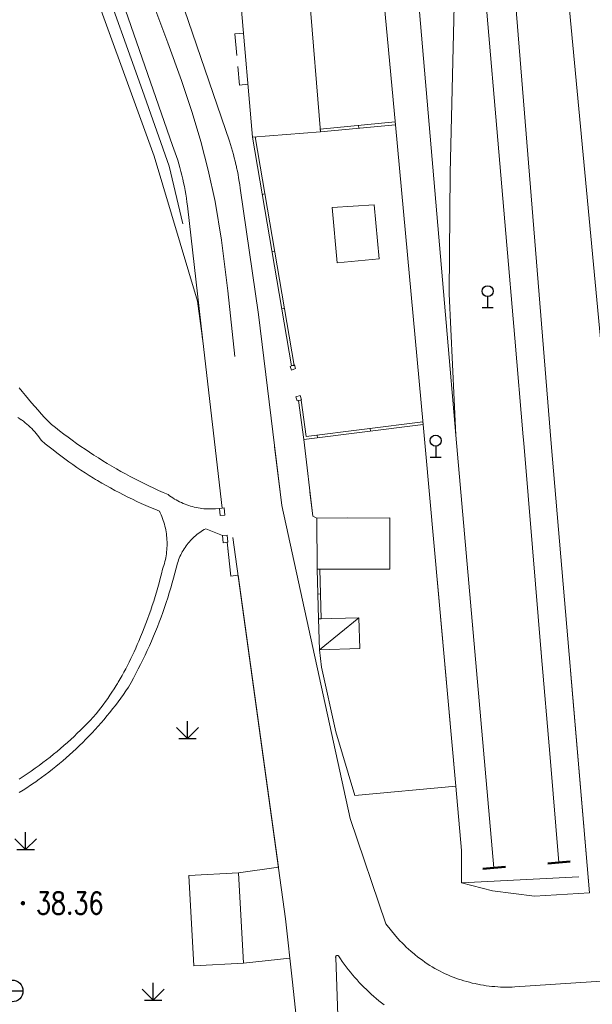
# Model space of a CAD drawing. Extents: x 39508475 to 39522402, y 3783947 to 3795549.
# Tile 205 of 256: x 39518641 to 39518694, y 3790577 to 3790668. Entities that reach past the tile are written whole.
import ezdxf
from ezdxf.enums import TextEntityAlignment as Align

# ---------------------------------------------------------------- set-up
doc = ezdxf.new("R2010")
doc.units = 0
for name, pattern in [('X0', [4, 3, -1]), ('X5', [3, 2, -1]), ('X6', [2, 1, -1])]:
    doc.linetypes.add(name, pattern=pattern)
doc.layers.get('0').update_dxf_attribs({"linetype": 'CONTINUOUS'})
for name, color, linetype in [('DLDW', 14, 'CONTINUOUS'), ('DLSS', 4, 'CONTINUOUS'), ('DMTZ', 3, 'CONTINUOUS'), ('GCD', 1, 'CONTINUOUS'), ('JCDL_DMX_F', 30, 'CONTINUOUS'), ('JCDL_JMDM_F', 231, 'CONTINUOUS'), ('JCDL_JMDX_F', 231, 'CONTINUOUS'), ('JCDL_JTD_F', 100, 'CONTINUOUS'), ('JCDL_JTX_F', 100, 'CONTINUOUS'), ('JCDL_ZBM', 3, 'CONTINUOUS'), ('JMD', 6, 'CONTINUOUS'), ('ZBTZ', 3, 'CONTINUOUS')]:
    doc.layers.add(name, color=color, linetype=linetype)
for name, color, linetype, lineweight in [('JCDL_JMDX', 1, 'CONTINUOUS', 0), ('JCDL_ZBX', 3, 'CONTINUOUS', 0), ('JCDL_ZBX_F', 7, 'CONTINUOUS', 0)]:
    doc.layers.add(name, color=color, linetype=linetype, lineweight=lineweight)
doc.styles.add('HZ', font='rs', dxfattribs={"width": 0.8, "bigfont": 'hztxt'})
doc.linetypes.add('X19', pattern='A,4.5,[145,symbolx.shx,S=1,R=0,X=0,Y=1],4.5,-0.5,[146,symbolx.shx,S=1,R=0,X=0,Y=0],-0.5', length=10)
doc.linetypes.add('X21', pattern='A,8,-0.5,[147,symbolx.shx,S=1,R=0,X=0,Y=0],-1.5', length=10)
doc.linetypes.add('X33', pattern='A,2,[150,symbolx.shx,S=1,R=0,X=0,Y=1],1e-11', length=2)
doc.linetypes.add('X35', pattern='A,2,[150,AAA.SHX,S=1,R=0,X=0,Y=1],2,[177,AAA.SHX,S=1,R=0,X=0,Y=0.8],1e-09', length=4)
doc.linetypes.add('X4', pattern='A,0,-1e-09,[149,symbolx.shx,S=0.15,R=0,X=0,Y=0],-1.6', length=1.6)
doc.linetypes.add('X49', pattern='A,0,[5,symbolt.shx,S=1,R=0,X=0,Y=0],-10', length=10)

# ---------------------------------------------------------------- blocks, each defined once
blk = doc.blocks.new('4242000')
at = {"color": 0, "linetype": 'Continuous'}
for p, q in [((0, 1), (0, 0)), ((-0.5, 0), (0.5, 0))]:
    blk.add_line(p, q, dxfattribs=at)
blk.add_circle((0, 1.5), 0.5, dxfattribs=at)
blk = doc.blocks.new('5321000')
at = {"color": 0}
blk.add_line((-1, 0), (1, 0), dxfattribs=at)
blk.add_circle((0, 0), 1, dxfattribs=at)
blk = doc.blocks.new('gc124')
for p, q in [((-1, 1), (0, 0)), ((0, 0), (0, 1.6)), ((0, 0), (1, 1)), ((-0.8, 0), (0.8, 0))]:
    blk.add_line(p, q)
blk = doc.blocks.new('gc200')
at = {"const_width": 0.2}
blk.add_lwpolyline([(-0.1, 0, 1), (0.1, 0, 1)], format="xyb", close=True, dxfattribs=at)

msp = doc.modelspace()

# ---------------------------------------------------------------- linework, layer by layer
at = {"layer": 'DLSS', "linetype": 'Continuous', "lineweight": 20}
for points in [[(39518634.277, 3790695.559), (39518637.24199, 3790694.84601), (39518641.821, 3790688.14701), (39518649.064, 3790673.65499), (39518655.15599, 3790656.14099), (39518655.27862, 3790655.80516), (39518655.39591, 3790655.46743), (39518655.50823, 3790655.12801), (39518655.61557, 3790654.78698), (39518655.7179, 3790654.44441), (39518655.81519, 3790654.10039), (39518655.90744, 3790653.75497), (39518655.99461, 3790653.40824), (39518656.0767, 3790653.06027), (39518656.082, 3790653.035), (39518656.15368, 3790652.71113), (39518656.22553, 3790652.36091), (39518656.29224, 3790652.00966), (39518656.3538, 3790651.65748), (39518656.41019, 3790651.30444), (39518656.46141, 3790650.9506), (39518656.507, 3790650.596), (39518657.91501, 3790638.247)], [(39518654.33899, 3790674.125), (39518660.346, 3790656.521), (39518660.44492, 3790656.2213), (39518660.53931, 3790655.92015), (39518660.62951, 3790655.61771), (39518660.71549, 3790655.31404), (39518660.79725, 3790655.00921), (39518660.87476, 3790654.70327), (39518660.948, 3790654.39628), (39518660.989, 3790654.21399), (39518661.01698, 3790654.08831), (39518661.08166, 3790653.77941), (39518661.14205, 3790653.46963), (39518661.19812, 3790653.15905), (39518661.24987, 3790652.84772), (39518661.29729, 3790652.53569), (39518661.34, 3790652.22299), (39518663.011, 3790640.65901), (39518665.147, 3790623.165)], [(39518657.87098, 3790638.63312), (39518657.91501, 3790638.247)], [(39518664.48988, 3790628.54693), (39518665.147, 3790623.165)]]:
    msp.add_lwpolyline(points, dxfattribs=at)
at = {"layer": 'DLSS', "linetype": 'Continuous', "lineweight": 0}
for points in [[(39518660.83793, 3790636.81225), (39518660.20112, 3790642.82488), (39518659.61733, 3790647.4477), (39518659.03634, 3790650.99878), (39518658.40777, 3790653.86606), (39518657.72341, 3790656.49494), (39518656.93288, 3790659.15064), (39518655.95359, 3790662.08355), (39518654.71527, 3790665.52601), (39518653.4396, 3790668.95967), (39518652.32004, 3790671.85951), (39518651.26476, 3790674.45278), (39518650.17772, 3790676.98672), (39518649.12547, 3790679.36698), (39518648.20083, 3790681.38308), (39518647.32786, 3790683.1936), (39518646.42722, 3790684.9705), (39518645.49646, 3790686.73223), (39518644.51034, 3790688.48577), (39518643.37218, 3790690.39435), (39518641.99517, 3790692.61106), (39518640.49628, 3790694.93427)], [(39518684.5659, 3790589.95172), (39518681.09241, 3790629.60481), (39518675.60684, 3790693.67124)], [(39518681.09241, 3790629.60481), (39518680.48135, 3790642.55085), (39518680.57612, 3790653.62435), (39518681.24816, 3790681.72038), (39518681.28, 3790682.71938), (39518681.30658, 3790683.71853), (39518681.3283, 3790684.7178), (39518681.34516, 3790685.71716), (39518681.35717, 3790686.71659), (39518681.36432, 3790687.71607), (39518681.36594, 3790688.42242)], [(39518682.25056, 3790687.61618), (39518682.3496, 3790686.48575), (39518683.18614, 3790676.88414), (39518684.01804, 3790667.28212), (39518684.84531, 3790657.6797), (39518685.66793, 3790648.07689), (39518686.48591, 3790638.47367), (39518687.25092, 3790629.43774), (39518687.29926, 3790628.87007), (39518688.10796, 3790619.26607), (39518688.91202, 3790609.66168), (39518689.71144, 3790600.05691), (39518690.50584, 3790590.45171)], [(39518707.38437, 3790500), (39518707.04922, 3790503.54207), (39518706.66032, 3790507.68961), (39518706.24399, 3790512.16489), (39518705.84265, 3790516.48704), (39518705.51004, 3790520.05949), (39518705.2207, 3790523.15464), (39518704.94636, 3790526.07601), (39518704.69645, 3790528.73197), (39518704.4988, 3790530.83036), (39518704.33923, 3790532.52157), (39518704.20108, 3790533.98255), (39518704.06128, 3790535.46035), (39518703.8955, 3790537.21477), (39518703.68612, 3790539.43244), (39518703.41836, 3790542.26981), (39518703.02304, 3790546.4594), (39518702.33459, 3790553.75551), (39518701.26465, 3790565.09473), (39518699.74969, 3790581.15012), (39518695.50556, 3790626.1292), (39518691.26091, 3790671.18035), (39518690.74737, 3790676.63093), (39518690.41736, 3790680.173)], [(39518684.5659, 3790589.95172), (39518682.43334, 3790614.29677)], [(39518688.89442, 3790609.87193), (39518688.91202, 3790609.66168), (39518689.71144, 3790600.05691), (39518690.50584, 3790590.45171)]]:
    msp.add_lwpolyline(points, dxfattribs=at)
at = {"layer": 'DLSS', "linetype": 'X6', "lineweight": 0}
for points in [[(39518641.10735, 3790633.93291), (39518641.38427, 3790633.5835), (39518641.6651, 3790633.23723), (39518641.94978, 3790632.89413), (39518642.2383, 3790632.55424), (39518642.5306, 3790632.21761), (39518642.82666, 3790631.88426), (39518643.12644, 3790631.55425), (39518643.42989, 3790631.22765), (39518643.73699, 3790630.90445), (39518644.048, 3790630.585), (39518644.42446, 3790630.28518), (39518644.80426, 3790629.98959), (39518645.18711, 3790629.69798), (39518645.57295, 3790629.41033), (39518645.96175, 3790629.1267), (39518646.35347, 3790628.84711), (39518646.74807, 3790628.5716), (39518647.14549, 3790628.30019), (39518647.54572, 3790628.03291), (39518647.9487, 3790627.7698), (39518648.35438, 3790627.51087), (39518648.76271, 3790627.25617), (39518649.17366, 3790627.00571), (39518649.5872, 3790626.75952), (39518650.00325, 3790626.51763), (39518650.42179, 3790626.28006), (39518650.84277, 3790626.04684), (39518651.26615, 3790625.81801), (39518651.69188, 3790625.59356), (39518652.11991, 3790625.37354), (39518652.5502, 3790625.15798), (39518652.98268, 3790624.94687), (39518653.41733, 3790624.74026), (39518653.85412, 3790624.53817), (39518654.29296, 3790624.34061), (39518654.734, 3790624.148), (39518654.87746, 3790624.0416), (39518655.02405, 3790623.93953), (39518655.1734, 3790623.84157), (39518655.3254, 3790623.74775), (39518655.47994, 3790623.65818), (39518655.6369, 3790623.57293), (39518655.79615, 3790623.49204), (39518655.95758, 3790623.41558), (39518656.12106, 3790623.34363), (39518656.28647, 3790623.2762), (39518656.45368, 3790623.2134), (39518656.62255, 3790623.15523), (39518656.79298, 3790623.10175), (39518656.96481, 3790623.05301), (39518657.13794, 3790623.00903), (39518657.31222, 3790622.96985), (39518657.48749, 3790622.93552), (39518657.66366, 3790622.90603), (39518657.84057, 3790622.88144), (39518658.01811, 3790622.86174), (39518658.19611, 3790622.84695), (39518658.37446, 3790622.83709), (39518658.55302, 3790622.83218), (39518658.73162, 3790622.8322), (39518658.91019, 3790622.83716), (39518659.08852, 3790622.84704), (39518659.44401, 3790622.882)], [(39518641.10735, 3790633.93291), (39518641.38427, 3790633.5835), (39518641.6651, 3790633.23723), (39518641.94978, 3790632.89413), (39518642.2383, 3790632.55424), (39518642.5306, 3790632.21761), (39518642.82666, 3790631.88426), (39518643.12644, 3790631.55425), (39518643.42989, 3790631.22765), (39518643.73699, 3790630.90445), (39518644.048, 3790630.585), (39518644.42446, 3790630.28518), (39518644.80426, 3790629.98959), (39518645.18711, 3790629.69798), (39518645.57295, 3790629.41033), (39518645.96175, 3790629.1267), (39518646.35347, 3790628.84711), (39518646.74807, 3790628.5716), (39518647.14549, 3790628.30019), (39518647.54572, 3790628.03291), (39518647.9487, 3790627.7698), (39518648.35438, 3790627.51087), (39518648.76271, 3790627.25617), (39518649.17366, 3790627.00571), (39518649.5872, 3790626.75952), (39518650.00325, 3790626.51763), (39518650.42179, 3790626.28006), (39518650.84277, 3790626.04684), (39518651.26615, 3790625.81801), (39518651.69188, 3790625.59356), (39518652.11991, 3790625.37354), (39518652.5502, 3790625.15798), (39518652.98268, 3790624.94687), (39518653.41733, 3790624.74026), (39518653.85412, 3790624.53817), (39518654.29296, 3790624.34061), (39518654.734, 3790624.148), (39518654.87746, 3790624.0416), (39518655.02405, 3790623.93953), (39518655.1734, 3790623.84157), (39518655.3254, 3790623.74775), (39518655.47994, 3790623.65818), (39518655.6369, 3790623.57293), (39518655.79615, 3790623.49204), (39518655.95758, 3790623.41558), (39518656.12106, 3790623.34363), (39518656.28647, 3790623.2762), (39518656.45368, 3790623.2134), (39518656.62255, 3790623.15523), (39518656.79298, 3790623.10175), (39518656.96481, 3790623.05301), (39518657.13794, 3790623.00903), (39518657.31222, 3790622.96985), (39518657.48749, 3790622.93552), (39518657.66366, 3790622.90603), (39518657.84057, 3790622.88144), (39518658.01811, 3790622.86174), (39518658.19611, 3790622.84695), (39518658.37446, 3790622.83709), (39518658.55302, 3790622.83218), (39518658.73162, 3790622.8322), (39518658.91019, 3790622.83716), (39518659.08852, 3790622.84704), (39518659.44401, 3790622.882)], [(39518659.71829, 3790620.40209), (39518658.181, 3790621.01801), (39518658.04093, 3790620.93987), (39518657.90343, 3790620.85726), (39518657.76846, 3790620.7706), (39518657.63613, 3790620.67996), (39518657.50655, 3790620.58543), (39518657.37984, 3790620.48708), (39518657.25611, 3790620.38501), (39518657.13547, 3790620.2793), (39518657.01803, 3790620.17005), (39518656.90389, 3790620.05735), (39518656.79315, 3790619.94131), (39518656.68592, 3790619.82203), (39518656.63604, 3790619.76342), (39518656.58228, 3790619.69961), (39518656.48232, 3790619.57416), (39518656.38615, 3790619.44579), (39518656.29383, 3790619.31462), (39518656.20545, 3790619.18077), (39518656.1211, 3790619.04434), (39518656.04084, 3790618.90546), (39518655.96475, 3790618.76426), (39518655.8929, 3790618.62085), (39518655.82534, 3790618.47538), (39518655.76213, 3790618.32796), (39518655.70334, 3790618.17872), (39518655.64902, 3790618.0278), (39518655.59959, 3790617.87521), (39518655.48718, 3790617.41767), (39518655.36944, 3790616.96147), (39518655.2468, 3790616.50656), (39518655.11928, 3790616.053), (39518654.98688, 3790615.60084), (39518654.84962, 3790615.15013), (39518654.70752, 3790614.70092), (39518654.56059, 3790614.25327), (39518654.40886, 3790613.80722), (39518654.25233, 3790613.36283), (39518654.09104, 3790612.92016), (39518653.92498, 3790612.47924), (39518653.75419, 3790612.04014), (39518653.57869, 3790611.6029), (39518653.39849, 3790611.16757), (39518653.21362, 3790610.73421), (39518653.20854, 3790610.72355), (39518653.0241, 3790610.30286), (39518652.82994, 3790609.87358), (39518652.63118, 3790609.44641), (39518652.42783, 3790609.0214), (39518652.21992, 3790608.59861), (39518652.00747, 3790608.17808), (39518651.7905, 3790607.75986), (39518651.56906, 3790607.344), (39518651.34314, 3790606.93054), (39518651.11243, 3790606.51975), (39518650.88077, 3790606.1787), (39518650.64453, 3790605.84079), (39518650.40412, 3790605.50585), (39518650.15957, 3790605.17391), (39518649.9109, 3790604.84504), (39518649.65818, 3790604.51929), (39518649.40142, 3790604.1967), (39518649.14068, 3790603.87732), (39518648.87599, 3790603.56121), (39518648.60739, 3790603.24842), (39518648.33493, 3790602.93898), (39518648.05864, 3790602.63295), (39518647.77857, 3790602.33038), (39518647.49477, 3790602.03131), (39518647.20727, 3790601.73579), (39518646.91612, 3790601.44387), (39518646.62137, 3790601.15558), (39518646.32306, 3790600.87098), (39518646.02123, 3790600.59011), (39518645.71594, 3790600.31301), (39518645.40723, 3790600.03972), (39518645.09515, 3790599.77029), (39518644.77975, 3790599.50476), (39518644.46107, 3790599.24317), (39518644.13917, 3790598.98555), (39518643.81409, 3790598.73196), (39518643.48588, 3790598.48242), (39518643.1546, 3790598.23698), (39518642.8203, 3790597.99568), (39518642.61376, 3790597.85025), (39518642.48302, 3790597.75855), (39518642.14282, 3790597.52562), (39518641.79976, 3790597.29694), (39518641.45388, 3790597.07254), (39518641.10524, 3790596.85246)]]:
    msp.add_lwpolyline(points, dxfattribs=at)
at = {"layer": 'DLSS', "color": 114, "linetype": 'X0', "lineweight": 0, "true_color": 0x009944}
for points in [[(39518640.98993, 3790631.21749), (39518641.15821, 3790631.10433), (39518641.2956, 3790631.00655), (39518641.32348, 3790630.98681), (39518641.48562, 3790630.86502), (39518641.64453, 3790630.73904), (39518641.80009, 3790630.60895), (39518641.95221, 3790630.47484), (39518642.10077, 3790630.33681), (39518642.24568, 3790630.19495), (39518642.38684, 3790630.04935), (39518642.52415, 3790629.90012), (39518642.65751, 3790629.74735), (39518642.78684, 3790629.59116), (39518642.91205, 3790629.43163), (39518643.03305, 3790629.2689), (39518643.1494, 3790629.10281), (39518643.49591, 3790628.81338), (39518643.84599, 3790628.52829), (39518644.19933, 3790628.24723), (39518644.55588, 3790627.97026), (39518644.91558, 3790627.6974), (39518645.2784, 3790627.42869), (39518645.64428, 3790627.16418), (39518646.01318, 3790626.90388), (39518646.38505, 3790626.64785), (39518646.75984, 3790626.3961), (39518647.13749, 3790626.14868), (39518647.51796, 3790625.90562), (39518647.90121, 3790625.66694), (39518648.10074, 3790625.54559), (39518648.28717, 3790625.43269), (39518648.67579, 3790625.20289), (39518649.06704, 3790624.97757), (39518649.46085, 3790624.75676), (39518649.85716, 3790624.5405), (39518650.25594, 3790624.3288), (39518650.65713, 3790624.1217), (39518651.06067, 3790623.91923), (39518651.46651, 3790623.72141), (39518651.8746, 3790623.52827), (39518652.28488, 3790623.33983), (39518652.6973, 3790623.15612), (39518653.1118, 3790622.97716), (39518653.52834, 3790622.80298), (39518653.94701, 3790622.634), (39518654.02552, 3790622.46946), (39518654.09923, 3790622.3027), (39518654.16844, 3790622.13403), (39518654.2331, 3790621.96356), (39518654.29316, 3790621.79142), (39518654.3486, 3790621.61773), (39518654.39935, 3790621.44262), (39518654.44539, 3790621.26621), (39518654.48668, 3790621.08863), (39518654.52319, 3790620.91), (39518654.55491, 3790620.73046), (39518654.5818, 3790620.55014), (39518654.60384, 3790620.36916), (39518654.61743, 3790620.22562), (39518654.62102, 3790620.18765), (39518654.63333, 3790620.00575), (39518654.64076, 3790619.82358), (39518654.6433, 3790619.64128), (39518654.64095, 3790619.45897), (39518654.63372, 3790619.2768), (39518654.6216, 3790619.09488), (39518654.60461, 3790618.91336), (39518654.58276, 3790618.73235), (39518654.55606, 3790618.552), (39518654.52454, 3790618.37243), (39518654.48821, 3790618.19376), (39518654.44711, 3790618.01614), (39518654.40125, 3790617.83968), (39518654.35069, 3790617.66451), (39518654.29544, 3790617.49076), (39518654.23517, 3790617.3187), (39518654.13363, 3790616.89651), (39518654.02701, 3790616.47556), (39518653.9157, 3790616.05584), (39518653.79973, 3790615.63738), (39518653.6791, 3790615.22023), (39518653.55383, 3790614.80446), (39518653.42393, 3790614.39011), (39518653.28905, 3790613.97736), (39518653.28943, 3790613.97723), (39518653.15034, 3790613.56587), (39518653.00668, 3790613.15609), (39518652.85846, 3790612.74794), (39518652.7057, 3790612.34146), (39518652.54843, 3790611.9367), (39518652.38665, 3790611.53373), (39518652.2204, 3790611.13258), (39518652.04932, 3790610.73347), (39518651.91547, 3790610.40766), (39518651.777, 3790610.08378), (39518651.63429, 3790609.76175), (39518651.48736, 3790609.44162), (39518651.33624, 3790609.12345), (39518651.18095, 3790608.80729), (39518651.02153, 3790608.49319), (39518650.858, 3790608.18122), (39518650.69039, 3790607.87142), (39518650.51872, 3790607.56384), (39518650.34303, 3790607.25855), (39518650.16334, 3790606.95559), (39518650.10192, 3790606.85481), (39518649.97969, 3790606.65502), (39518649.79211, 3790606.35688), (39518649.60064, 3790606.06124), (39518649.40529, 3790605.76813), (39518649.20612, 3790605.47761), (39518649.00315, 3790605.18974), (39518648.79641, 3790604.90455), (39518648.58595, 3790604.6221), (39518648.3718, 3790604.34244), (39518648.15369, 3790604.06586), (39518647.87472, 3790603.75985), (39518647.59181, 3790603.45748), (39518647.30532, 3790603.15851), (39518647.01527, 3790602.86299), (39518646.72171, 3790602.57094), (39518646.42469, 3790602.28243), (39518646.12396, 3790601.99779), (39518646.12424, 3790601.99748), (39518645.82041, 3790601.71614), (39518645.51324, 3790601.43845), (39518645.20278, 3790601.16445), (39518644.88906, 3790600.89418), (39518644.57215, 3790600.62767), (39518644.25207, 3790600.36497), (39518643.92887, 3790600.1061), (39518643.60261, 3790599.85112), (39518643.27307, 3790599.60038), (39518642.92023, 3790599.33758), (39518642.5638, 3790599.07965), (39518642.20413, 3790598.82627), (39518641.84128, 3790598.57747), (39518641.47529, 3790598.3333), (39518641.10624, 3790598.09379)], [(39518660.469, 3790616.69), (39518661.13953, 3790616.7837)]]:
    msp.add_lwpolyline(points, dxfattribs=at)
at = {"layer": 'DLSS', "color": 114, "linetype": 'X4', "lineweight": 0, "true_color": 0x009944}
for points in [[(39518661.19699, 3790589.51099), (39518664.84125, 3790590.0157)], [(39518661.637, 3790581.21199), (39518665.89168, 3790581.67837)]]:
    msp.add_lwpolyline(points, dxfattribs=at)
at = {"layer": 'DLSS', "linetype": 'X33', "lineweight": 0}
msp.add_lwpolyline([(39518693.32799, 3790587.662), (39518688.30376, 3790587.37572), (39518684.43194, 3790587.85969), (39518681.59899, 3790588.598)], dxfattribs=at)
at = {"layer": 'DMTZ', "linetype": 'X35', "lineweight": 0}
for points in [[(39518665.147, 3790623.165), (39518671.42001, 3790594.47601), (39518674.664, 3790584.832), (39518675.6, 3790583.68901), (39518675.78215, 3790583.48496), (39518675.96841, 3790583.28465), (39518676.1584, 3790583.08787), (39518676.35204, 3790582.89469), (39518676.54928, 3790582.70517), (39518676.75003, 3790582.51939), (39518676.95424, 3790582.33741), (39518677.16182, 3790582.15929), (39518677.27201, 3790582.06799), (39518677.3727, 3790581.98509), (39518677.58682, 3790581.81489), (39518677.80409, 3790581.64872), (39518678.02445, 3790581.48667), (39518678.2478, 3790581.32877), (39518678.47407, 3790581.1751), (39518678.70319, 3790581.02569), (39518678.93507, 3790580.88061), (39518679.16964, 3790580.73991), (39518679.407, 3790580.604), (39518679.64024, 3790580.48409), (39518679.87589, 3790580.36901), (39518680.1137, 3790580.25843), (39518680.35356, 3790580.15239), (39518680.59539, 3790580.05093), (39518680.83911, 3790579.95408), (39518681.08462, 3790579.86188), (39518681.33184, 3790579.77437), (39518681.58068, 3790579.69157), (39518681.83105, 3790579.61352), (39518682.08286, 3790579.54024), (39518682.33602, 3790579.47176), (39518682.59043, 3790579.4081), (39518682.84601, 3790579.34929), (39518682.937, 3790579.33001), (39518683.10265, 3790579.29535), (39518683.36028, 3790579.24629), (39518683.61879, 3790579.20215), (39518683.8781, 3790579.16292), (39518684.1381, 3790579.12863), (39518684.39871, 3790579.09929), (39518684.65983, 3790579.07491), (39518684.92136, 3790579.05549), (39518685.18322, 3790579.04105), (39518685.4453, 3790579.03159), (39518685.70752, 3790579.02712), (39518685.96977, 3790579.02762), (39518686.23197, 3790579.03312), (39518686.494, 3790579.04401), (39518695.331, 3790579.638)], [(39518667.58093, 3790563.18858), (39518666.54701, 3790575.47201), (39518666.131, 3790579.495), (39518665.49599, 3790585.288), (39518660.66101, 3790620.208)], [(39518693.32799, 3790587.662), (39518691.5842, 3790608.02984)], [(39518674.52429, 3790577.39836), (39518674.28136, 3790577.58819), (39518674.04161, 3790577.78202), (39518673.80509, 3790577.97979), (39518673.57189, 3790578.18145), (39518673.34206, 3790578.38694), (39518673.11566, 3790578.59621), (39518672.89276, 3790578.80921), (39518672.67341, 3790579.02586), (39518672.45769, 3790579.24612), (39518672.24564, 3790579.46992), (39518672.03732, 3790579.6972), (39518671.8328, 3790579.9279), (39518671.63213, 3790580.16195), (39518671.43535, 3790580.3993), (39518671.24254, 3790580.63987), (39518671.05374, 3790580.8836), (39518670.869, 3790581.13042), (39518670.68837, 3790581.38027), (39518670.5119, 3790581.63308), (39518670.34, 3790581.88901), (39518670.32619, 3790581.90247), (39518670.31061, 3790581.91388), (39518670.29369, 3790581.92317), (39518670.27571, 3790581.93019), (39518670.25697, 3790581.93483), (39518670.23778, 3790581.937), (39518670.21848, 3790581.93667), (39518670.19938, 3790581.93384), (39518670.189, 3790581.931), (39518670.18081, 3790581.92857), (39518670.16308, 3790581.92094), (39518670.14649, 3790581.91107), (39518670.13131, 3790581.89914), (39518670.1178, 3790581.88534), (39518670.1062, 3790581.86992), (39518670.09669, 3790581.85312), (39518670.08943, 3790581.83523), (39518670.08455, 3790581.81655), (39518670.08213, 3790581.7974), (39518670.08221, 3790581.77809), (39518670.08499, 3790581.759), (39518670.31, 3790575.54501)]]:
    msp.add_lwpolyline(points, dxfattribs=at)
at = {"layer": 'JCDL_DMX_F', "color": 3, "linetype": 'X35', "lineweight": 0}
for points in [[(39518693.32799, 3790587.662), (39518689.804, 3790628.82299), (39518685.30605, 3790684.83142)], [(39518665.147, 3790623.165), (39518671.42001, 3790594.47601), (39518674.664, 3790584.832), (39518675.6, 3790583.68901), (39518675.78215, 3790583.48496), (39518675.96841, 3790583.28465), (39518676.1584, 3790583.08787), (39518676.35204, 3790582.89469), (39518676.54928, 3790582.70517), (39518676.75003, 3790582.51939), (39518676.95424, 3790582.33741), (39518677.16182, 3790582.15929), (39518677.27201, 3790582.06799), (39518677.3727, 3790581.98509), (39518677.58682, 3790581.81489), (39518677.80409, 3790581.64872), (39518678.02445, 3790581.48667), (39518678.2478, 3790581.32877), (39518678.47407, 3790581.1751), (39518678.70319, 3790581.02569), (39518678.93507, 3790580.88061), (39518679.16964, 3790580.73991), (39518679.407, 3790580.604), (39518679.64024, 3790580.48409), (39518679.87589, 3790580.36901), (39518680.1137, 3790580.25843), (39518680.35356, 3790580.15239), (39518680.59539, 3790580.05093), (39518680.83911, 3790579.95408), (39518681.08462, 3790579.86188), (39518681.33184, 3790579.77437), (39518681.58068, 3790579.69157), (39518681.83105, 3790579.61352), (39518682.08286, 3790579.54024), (39518682.33602, 3790579.47176), (39518682.59043, 3790579.4081), (39518682.84601, 3790579.34929), (39518682.937, 3790579.33001), (39518683.10265, 3790579.29535), (39518683.36028, 3790579.24629), (39518683.61879, 3790579.20215), (39518683.8781, 3790579.16292), (39518684.1381, 3790579.12863), (39518684.39871, 3790579.09929), (39518684.65983, 3790579.07491), (39518684.92136, 3790579.05549), (39518685.18322, 3790579.04105), (39518685.4453, 3790579.03159), (39518685.70752, 3790579.02712), (39518685.96977, 3790579.02762), (39518686.23197, 3790579.03312), (39518686.494, 3790579.04401), (39518695.331, 3790579.638)], [(39518667.58093, 3790563.18858), (39518666.54701, 3790575.47201), (39518666.131, 3790579.495), (39518665.49599, 3790585.288), (39518660.66101, 3790620.208)], [(39518674.52429, 3790577.39836), (39518674.28136, 3790577.58819), (39518674.04161, 3790577.78202), (39518673.80509, 3790577.97979), (39518673.57189, 3790578.18145), (39518673.34206, 3790578.38694), (39518673.11566, 3790578.59621), (39518672.89276, 3790578.80921), (39518672.67341, 3790579.02586), (39518672.45769, 3790579.24612), (39518672.24564, 3790579.46992), (39518672.03732, 3790579.6972), (39518671.8328, 3790579.9279), (39518671.63213, 3790580.16195), (39518671.43535, 3790580.3993), (39518671.24254, 3790580.63987), (39518671.05374, 3790580.8836), (39518670.869, 3790581.13042), (39518670.68837, 3790581.38027), (39518670.5119, 3790581.63308), (39518670.34, 3790581.88901), (39518670.32619, 3790581.90247), (39518670.31061, 3790581.91388), (39518670.29369, 3790581.92317), (39518670.27571, 3790581.93019), (39518670.25697, 3790581.93483), (39518670.23778, 3790581.937), (39518670.21848, 3790581.93667), (39518670.19938, 3790581.93384), (39518670.189, 3790581.931), (39518670.18081, 3790581.92857), (39518670.16308, 3790581.92094), (39518670.14649, 3790581.91107), (39518670.13131, 3790581.89914), (39518670.1178, 3790581.88534), (39518670.1062, 3790581.86992), (39518670.09669, 3790581.85312), (39518670.08943, 3790581.83523), (39518670.08455, 3790581.81655), (39518670.08213, 3790581.7974), (39518670.08221, 3790581.77809), (39518670.08499, 3790581.759), (39518670.31, 3790575.54501)]]:
    msp.add_lwpolyline(points, dxfattribs=at)
at = {"layer": 'JCDL_JMDM_F', "linetype": 'Continuous', "lineweight": 0}
msp.add_lwpolyline([(39518657.092, 3790580.976), (39518656.65226, 3790589.27004), (39518661.19699, 3790589.51099), (39518661.637, 3790581.21199), (39518657.092, 3790580.976)], dxfattribs=at)
at = {"layer": 'JCDL_JMDX', "color": 6, "linetype": 'X19', "lineweight": 0}
for points in [[(39518659.67759, 3790622.90784), (39518657.91501, 3790638.247), (39518657.421, 3790641.88499), (39518653.465, 3790655.16899), (39518646.65, 3790673.91099), (39518640.36001, 3790686.79499), (39518635.093, 3790694.058), (39518634.67428, 3790694.78793)], [(39518672.1879, 3790694.3758), (39518675.55299, 3790658.037), (39518678.09711, 3790630.56368), (39518678.282, 3790628.567), (39518681.08565, 3790597.42977), (39518681.61399, 3790591.56201), (39518681.59899, 3790588.598), (39518692.357, 3790589.14501)], [(39518660.469, 3790616.69), (39518660.16699, 3790619.529), (39518660.14023, 3790619.78068)]]:
    msp.add_lwpolyline(points, dxfattribs=at)
at = {"layer": 'JCDL_JMDX', "color": 6, "linetype": 'Continuous', "lineweight": 0}
for points in [[(39518668.67847, 3790657.63789), (39518675.52945, 3790658.28589)], [(39518668.70201, 3790657.389), (39518675.55299, 3790658.037)], [(39518675.55299, 3790658.037), (39518675.52945, 3790658.28589)], [(39518668.70201, 3790657.389), (39518668.67847, 3790657.63789)], [(39518672.19601, 3790657.71948), (39518672.17247, 3790657.96837)], [(39518662.456, 3790656.888), (39518662.70242, 3790656.93015)], [(39518662.456, 3790656.888), (39518666.03949, 3790635.93829)], [(39518662.70242, 3790656.93015), (39518666.28591, 3790635.98044)], [(39518663.35187, 3790651.65057), (39518663.59829, 3790651.69272)], [(39518664.24775, 3790646.41315), (39518664.49417, 3790646.4553)], [(39518665.14362, 3790641.17572), (39518665.39004, 3790641.21787)], [(39518666.03949, 3790635.93829), (39518666.28591, 3790635.98044)], [(39518666.67736, 3790632.76107), (39518666.92501, 3790632.79527)], [(39518666.67736, 3790632.76107), (39518667.17, 3790629.193), (39518678.09711, 3790630.56368)], [(39518666.92501, 3790632.79527), (39518667.38388, 3790629.47178), (39518678.06599, 3790630.81174)], [(39518673.26343, 3790629.95735), (39518673.23232, 3790630.20541)], [(39518678.09711, 3790630.56368), (39518678.06599, 3790630.81174)], [(39518668.42976, 3790629.35102), (39518668.39864, 3790629.59907)], [(39518668.376, 3790617.323), (39518668.62587, 3790617.33089)], [(39518668.376, 3790617.323), (39518668.52, 3790612.76001)], [(39518668.62587, 3790617.33089), (39518668.76987, 3790612.76789)], [(39518668.448, 3790615.0415), (39518668.69787, 3790615.04939)], [(39518668.52, 3790612.76001), (39518668.76987, 3790612.76789)], [(39518672.21851, 3790612.86485), (39518668.6, 3790609.938)]]:
    msp.add_lwpolyline(points, dxfattribs=at)
at = {"layer": 'JCDL_JMDX', "color": 6, "linetype": 'X21', "lineweight": 0}
for points in [[(39518667.17, 3790629.193), (39518667.98241, 3790622.17998), (39518668.37301, 3790622.007)], [(39518681.08565, 3790597.42977), (39518671.848, 3790596.598), (39518670.107, 3790602.43), (39518668.794, 3790608.348), (39518668.6, 3790609.938)]]:
    msp.add_lwpolyline(points, dxfattribs=at)
at = {"layer": 'JCDL_JMDX_F', "linetype": 'X5', "lineweight": 0}
msp.add_lwpolyline([(39518661.62878, 3790666.42467), (39518660.837, 3790666.35599), (39518661.265, 3790661.66799), (39518662.03558, 3790661.73484)], dxfattribs=at)
at = {"layer": 'JCDL_JMDX_F', "linetype": 'Continuous', "lineweight": 0}
for points in [[(39518665.91901, 3790635.899), (39518666.028, 3790635.564), (39518666.41788, 3790635.69085), (39518666.30889, 3790636.02586), (39518666.03949, 3790635.93829), (39518665.91901, 3790635.899)], [(39518666.44801, 3790633.11901), (39518666.559, 3790632.72799), (39518666.67736, 3790632.76107), (39518666.95341, 3790632.83996), (39518666.84242, 3790633.23098), (39518666.44801, 3790633.11901)], [(39518659.44401, 3790622.882), (39518659.51701, 3790622.222), (39518659.93312, 3790622.26802), (39518659.86012, 3790622.92802), (39518659.67759, 3790622.90784), (39518659.44401, 3790622.882)], [(39518659.71829, 3790620.40209), (39518659.79129, 3790619.74209), (39518660.14023, 3790619.78068), (39518660.20742, 3790619.78811), (39518660.13442, 3790620.44811), (39518659.71829, 3790620.40209)]]:
    msp.add_lwpolyline(points, dxfattribs=at)
at = {"layer": 'JCDL_JTX_F', "linetype": 'Continuous', "lineweight": 50}
for points in [[(39518689.4976, 3790590.37032), (39518690.50584, 3790590.45171), (39518691.57226, 3790590.53779)], [(39518683.55759, 3790589.87031), (39518684.5659, 3790589.95172), (39518685.63226, 3790590.0378)]]:
    msp.add_lwpolyline(points, dxfattribs=at)
at = {"layer": 'JCDL_ZBM', "linetype": 'Continuous', "lineweight": 0}
for points in [[(39518640.36001, 3790686.795), (39518646.65, 3790673.91099), (39518653.465, 3790655.16899)], [(39518653.465, 3790655.16899), (39518657.421, 3790641.88499), (39518657.91501, 3790638.247), (39518659.67759, 3790622.90784), (39518659.44401, 3790622.882), (39518659.08852, 3790622.84704), (39518658.91019, 3790622.83716), (39518658.73162, 3790622.8322), (39518658.55302, 3790622.83218), (39518658.37446, 3790622.83709), (39518658.19611, 3790622.84695), (39518658.01811, 3790622.86174), (39518657.84057, 3790622.88144), (39518657.66366, 3790622.90603), (39518657.48749, 3790622.93552), (39518657.31222, 3790622.96985), (39518657.13794, 3790623.00903), (39518656.96481, 3790623.05301), (39518656.79298, 3790623.10175), (39518656.62255, 3790623.15523), (39518656.45368, 3790623.2134), (39518656.28647, 3790623.2762), (39518656.12106, 3790623.34363), (39518655.95758, 3790623.41558), (39518655.79615, 3790623.49204), (39518655.6369, 3790623.57293), (39518655.47994, 3790623.65818), (39518655.3254, 3790623.74775), (39518655.1734, 3790623.84157), (39518655.02405, 3790623.93953), (39518654.87746, 3790624.0416), (39518654.734, 3790624.148), (39518654.29296, 3790624.34061), (39518653.85412, 3790624.53817), (39518653.41733, 3790624.74026), (39518652.98268, 3790624.94687), (39518652.5502, 3790625.15798), (39518652.11991, 3790625.37354), (39518651.69188, 3790625.59356), (39518651.26615, 3790625.81801), (39518650.84277, 3790626.04684), (39518650.42179, 3790626.28006), (39518650.00325, 3790626.51763), (39518649.5872, 3790626.75952), (39518649.17366, 3790627.00571), (39518648.76271, 3790627.25617), (39518648.35438, 3790627.51087), (39518647.9487, 3790627.7698), (39518647.54572, 3790628.03291), (39518647.14549, 3790628.30019), (39518646.74807, 3790628.5716), (39518646.35347, 3790628.84711), (39518645.96175, 3790629.1267), (39518645.57295, 3790629.41033), (39518645.18711, 3790629.69798), (39518644.80426, 3790629.98959), (39518644.42446, 3790630.28518), (39518644.048, 3790630.585), (39518643.73699, 3790630.90445), (39518643.42989, 3790631.22765), (39518643.12644, 3790631.55425), (39518642.82666, 3790631.88426), (39518642.5306, 3790632.21761), (39518642.2383, 3790632.55424), (39518641.94978, 3790632.89413), (39518641.6651, 3790633.23723), (39518641.38427, 3790633.5835), (39518641.10735, 3790633.93291)], [(39518657.86038, 3790638.64927), (39518657.91501, 3790638.247), (39518659.67759, 3790622.90784), (39518659.44401, 3790622.882), (39518659.08852, 3790622.84704), (39518658.91019, 3790622.83716), (39518658.73162, 3790622.8322), (39518658.55302, 3790622.83218), (39518658.37446, 3790622.83709), (39518658.19611, 3790622.84695), (39518658.01811, 3790622.86174), (39518657.84057, 3790622.88144), (39518657.66366, 3790622.90603), (39518657.48749, 3790622.93552), (39518657.31222, 3790622.96985), (39518657.13794, 3790623.00903), (39518656.96481, 3790623.05301), (39518656.79298, 3790623.10175), (39518656.62255, 3790623.15523), (39518656.45368, 3790623.2134), (39518656.28647, 3790623.2762), (39518656.12106, 3790623.34363), (39518655.95758, 3790623.41558), (39518655.79615, 3790623.49204), (39518655.6369, 3790623.57293), (39518655.47994, 3790623.65818), (39518655.3254, 3790623.74775), (39518655.1734, 3790623.84157), (39518655.02405, 3790623.93953), (39518654.87746, 3790624.0416), (39518654.734, 3790624.148), (39518654.29296, 3790624.34061), (39518653.85412, 3790624.53817), (39518653.41733, 3790624.74026), (39518652.98268, 3790624.94687), (39518652.5502, 3790625.15798), (39518652.11991, 3790625.37354), (39518651.69188, 3790625.59356), (39518651.26615, 3790625.81801), (39518650.84277, 3790626.04684), (39518650.42179, 3790626.28006), (39518650.00325, 3790626.51763), (39518649.5872, 3790626.75952), (39518649.17366, 3790627.00571), (39518648.76271, 3790627.25617), (39518648.35438, 3790627.51087), (39518647.9487, 3790627.7698), (39518647.54572, 3790628.03291), (39518647.14549, 3790628.30019), (39518646.74807, 3790628.5716), (39518646.35347, 3790628.84711), (39518645.96175, 3790629.1267), (39518645.57295, 3790629.41033), (39518645.18711, 3790629.69798), (39518644.80426, 3790629.98959), (39518644.42446, 3790630.28518), (39518644.048, 3790630.585), (39518643.73699, 3790630.90445), (39518643.42989, 3790631.22765), (39518643.12644, 3790631.55425), (39518642.82666, 3790631.88426), (39518642.5306, 3790632.21761), (39518642.2383, 3790632.55424), (39518641.94978, 3790632.89413), (39518641.6651, 3790633.23723), (39518641.38427, 3790633.5835), (39518641.10735, 3790633.93291)], [(39518640.98993, 3790631.21749), (39518641.15821, 3790631.10433), (39518641.2956, 3790631.00655), (39518641.32348, 3790630.98681), (39518641.48562, 3790630.86502), (39518641.64453, 3790630.73904), (39518641.80009, 3790630.60895), (39518641.95221, 3790630.47484), (39518642.10077, 3790630.33681), (39518642.24568, 3790630.19495), (39518642.38684, 3790630.04935), (39518642.52415, 3790629.90012), (39518642.65751, 3790629.74735), (39518642.78684, 3790629.59116), (39518642.91205, 3790629.43163), (39518643.03305, 3790629.2689), (39518643.1494, 3790629.10281), (39518643.49591, 3790628.81338), (39518643.84599, 3790628.52829), (39518644.19933, 3790628.24723), (39518644.55588, 3790627.97026), (39518644.91558, 3790627.6974), (39518645.2784, 3790627.42869), (39518645.64428, 3790627.16418), (39518646.01318, 3790626.90388), (39518646.38505, 3790626.64785), (39518646.75984, 3790626.3961), (39518647.13749, 3790626.14868), (39518647.51796, 3790625.90562), (39518647.90121, 3790625.66694), (39518648.10074, 3790625.54559), (39518648.28717, 3790625.43269), (39518648.67579, 3790625.20289), (39518649.06704, 3790624.97757), (39518649.46085, 3790624.75676), (39518649.85716, 3790624.5405), (39518650.25594, 3790624.3288), (39518650.65713, 3790624.1217), (39518651.06067, 3790623.91923), (39518651.46651, 3790623.72141), (39518651.8746, 3790623.52827), (39518652.28488, 3790623.33983), (39518652.6973, 3790623.15612), (39518653.1118, 3790622.97716), (39518653.52834, 3790622.80298), (39518653.94701, 3790622.634), (39518654.02552, 3790622.46946), (39518654.09923, 3790622.3027), (39518654.16844, 3790622.13403), (39518654.2331, 3790621.96356), (39518654.29316, 3790621.79142), (39518654.3486, 3790621.61773), (39518654.39935, 3790621.44262), (39518654.44539, 3790621.26621), (39518654.48668, 3790621.08863), (39518654.52319, 3790620.91), (39518654.55491, 3790620.73046), (39518654.5818, 3790620.55014), (39518654.60384, 3790620.36916), (39518654.61743, 3790620.22562), (39518654.62102, 3790620.18765), (39518654.63333, 3790620.00575), (39518654.64076, 3790619.82358), (39518654.6433, 3790619.64128), (39518654.64095, 3790619.45897), (39518654.63372, 3790619.2768), (39518654.6216, 3790619.09488), (39518654.60461, 3790618.91336), (39518654.58276, 3790618.73235), (39518654.55606, 3790618.552), (39518654.52454, 3790618.37243), (39518654.48821, 3790618.19376), (39518654.44711, 3790618.01614), (39518654.40125, 3790617.83968), (39518654.35069, 3790617.66451), (39518654.29544, 3790617.49076), (39518654.23517, 3790617.3187), (39518654.13363, 3790616.89651), (39518654.02701, 3790616.47556), (39518653.9157, 3790616.05584), (39518653.79973, 3790615.63738), (39518653.6791, 3790615.22023), (39518653.55383, 3790614.80446), (39518653.42393, 3790614.39011), (39518653.28905, 3790613.97736), (39518653.28943, 3790613.97723), (39518653.15034, 3790613.56587), (39518653.00668, 3790613.15609), (39518652.85846, 3790612.74794), (39518652.7057, 3790612.34146), (39518652.54843, 3790611.9367), (39518652.38665, 3790611.53373), (39518652.2204, 3790611.13258), (39518652.04932, 3790610.73347), (39518651.91547, 3790610.40766), (39518651.777, 3790610.08378), (39518651.63429, 3790609.76175), (39518651.48736, 3790609.44162), (39518651.33624, 3790609.12345), (39518651.18095, 3790608.80729), (39518651.02153, 3790608.49319), (39518650.858, 3790608.18122), (39518650.69039, 3790607.87142), (39518650.51872, 3790607.56384), (39518650.34303, 3790607.25855), (39518650.16334, 3790606.95559), (39518650.10192, 3790606.85481), (39518649.97969, 3790606.65502), (39518649.79211, 3790606.35688), (39518649.60064, 3790606.06124), (39518649.40529, 3790605.76813), (39518649.20612, 3790605.47761), (39518649.00315, 3790605.18974), (39518648.79641, 3790604.90455), (39518648.58595, 3790604.6221), (39518648.3718, 3790604.34244), (39518648.15369, 3790604.06586), (39518647.87472, 3790603.75985), (39518647.59181, 3790603.45748), (39518647.30532, 3790603.15851), (39518647.01527, 3790602.86299), (39518646.72171, 3790602.57094), (39518646.42469, 3790602.28243), (39518646.12396, 3790601.99779), (39518646.12424, 3790601.99748), (39518645.82041, 3790601.71614), (39518645.51324, 3790601.43845), (39518645.20278, 3790601.16445), (39518644.88906, 3790600.89418), (39518644.57215, 3790600.62767), (39518644.25207, 3790600.36497), (39518643.92887, 3790600.1061), (39518643.60261, 3790599.85112), (39518643.27307, 3790599.60038), (39518642.92023, 3790599.33758), (39518642.5638, 3790599.07965), (39518642.20413, 3790598.82627), (39518641.84128, 3790598.57747), (39518641.47529, 3790598.3333), (39518641.10624, 3790598.09379)], [(39518641.10524, 3790596.85246), (39518641.45388, 3790597.07254), (39518641.79976, 3790597.29694), (39518642.14282, 3790597.52562), (39518642.48302, 3790597.75855), (39518642.61376, 3790597.85025), (39518642.8203, 3790597.99568), (39518643.1546, 3790598.23698), (39518643.48588, 3790598.48242), (39518643.81409, 3790598.73196), (39518644.13917, 3790598.98555), (39518644.46107, 3790599.24317), (39518644.77975, 3790599.50476), (39518645.09515, 3790599.77029), (39518645.40723, 3790600.03972), (39518645.71594, 3790600.31301), (39518646.02123, 3790600.59011), (39518646.32306, 3790600.87098), (39518646.62137, 3790601.15558), (39518646.91612, 3790601.44387), (39518647.20727, 3790601.73579), (39518647.49477, 3790602.03131), (39518647.77857, 3790602.33038), (39518648.05864, 3790602.63295), (39518648.33493, 3790602.93898), (39518648.60739, 3790603.24842), (39518648.87599, 3790603.56121), (39518649.14068, 3790603.87732), (39518649.40142, 3790604.1967), (39518649.65818, 3790604.51929), (39518649.9109, 3790604.84504), (39518650.15957, 3790605.17391), (39518650.40412, 3790605.50585), (39518650.64453, 3790605.84079), (39518650.88077, 3790606.1787), (39518651.11243, 3790606.51975), (39518651.34314, 3790606.93054), (39518651.56906, 3790607.344), (39518651.7905, 3790607.75986), (39518652.00747, 3790608.17808), (39518652.21992, 3790608.59861), (39518652.42783, 3790609.0214), (39518652.63118, 3790609.44641), (39518652.82994, 3790609.87358), (39518653.0241, 3790610.30286), (39518653.20854, 3790610.72355), (39518653.21362, 3790610.73421), (39518653.39849, 3790611.16757), (39518653.57869, 3790611.6029), (39518653.75419, 3790612.04014), (39518653.92498, 3790612.47924), (39518654.09104, 3790612.92016), (39518654.25233, 3790613.36283), (39518654.40886, 3790613.80722), (39518654.56059, 3790614.25327), (39518654.70752, 3790614.70092), (39518654.84962, 3790615.15013), (39518654.98688, 3790615.60084), (39518655.11928, 3790616.053), (39518655.2468, 3790616.50656), (39518655.36944, 3790616.96147), (39518655.48718, 3790617.41767), (39518655.59959, 3790617.87521), (39518655.64902, 3790618.0278), (39518655.70334, 3790618.17872), (39518655.76213, 3790618.32796), (39518655.82534, 3790618.47538), (39518655.8929, 3790618.62085), (39518655.96475, 3790618.76426), (39518656.04084, 3790618.90546), (39518656.1211, 3790619.04434), (39518656.20545, 3790619.18077), (39518656.29383, 3790619.31462), (39518656.38615, 3790619.44579), (39518656.48232, 3790619.57416), (39518656.58228, 3790619.69961), (39518656.63604, 3790619.76342), (39518656.68592, 3790619.82203), (39518656.79315, 3790619.94131), (39518656.90389, 3790620.05735), (39518657.01803, 3790620.17005), (39518657.13547, 3790620.2793), (39518657.25611, 3790620.38501), (39518657.37984, 3790620.48708), (39518657.50655, 3790620.58543), (39518657.63613, 3790620.67996), (39518657.76846, 3790620.7706), (39518657.90343, 3790620.85726), (39518658.04093, 3790620.93987), (39518658.181, 3790621.01801), (39518659.71829, 3790620.40209), (39518659.79129, 3790619.74209), (39518660.14023, 3790619.78068), (39518660.469, 3790616.69), (39518661.13953, 3790616.7837), (39518664.84125, 3790590.0157), (39518661.19699, 3790589.51099), (39518656.65226, 3790589.27004), (39518657.092, 3790580.976), (39518661.637, 3790581.21199), (39518665.89168, 3790581.67837), (39518666.131, 3790579.495), (39518666.547, 3790575.47201)]]:
    msp.add_lwpolyline(points, dxfattribs=at)
at = {"layer": 'JCDL_ZBX', "color": 114, "linetype": 'X49', "lineweight": 0, "true_color": 0x009944}
msp.add_lwpolyline([(39518656.08071, 3790648.94575), (39518654.82322, 3790654.22969), (39518652.39632, 3790661.15894), (39518648.40142, 3790672.38592), (39518643.68588, 3790682.37658), (39518640.84596, 3790688.19573), (39518636.11452, 3790694.383)], dxfattribs=at)
at = {"layer": 'JCDL_ZBX', "color": 114, "linetype": 'X4', "lineweight": 0, "true_color": 0x009944}
for points in [[(39518661.19699, 3790589.51099), (39518664.84125, 3790590.0157)], [(39518661.637, 3790581.21199), (39518665.89168, 3790581.67837)]]:
    msp.add_lwpolyline(points, dxfattribs=at)
at = {"layer": 'JCDL_ZBX_F', "color": 114, "linetype": 'X0', "lineweight": 0, "true_color": 0x009944}
for points in [[(39518640.98993, 3790631.21749), (39518641.15821, 3790631.10433), (39518641.2956, 3790631.00655), (39518641.32348, 3790630.98681), (39518641.48562, 3790630.86502), (39518641.64453, 3790630.73904), (39518641.80009, 3790630.60895), (39518641.95221, 3790630.47484), (39518642.10077, 3790630.33681), (39518642.24568, 3790630.19495), (39518642.38684, 3790630.04935), (39518642.52415, 3790629.90012), (39518642.65751, 3790629.74735), (39518642.78684, 3790629.59116), (39518642.91205, 3790629.43163), (39518643.03305, 3790629.2689), (39518643.1494, 3790629.10281), (39518643.49591, 3790628.81338), (39518643.84599, 3790628.52829), (39518644.19933, 3790628.24723), (39518644.55588, 3790627.97026), (39518644.91558, 3790627.6974), (39518645.2784, 3790627.42869), (39518645.64428, 3790627.16418), (39518646.01318, 3790626.90388), (39518646.38505, 3790626.64785), (39518646.75984, 3790626.3961), (39518647.13749, 3790626.14868), (39518647.51796, 3790625.90562), (39518647.90121, 3790625.66694), (39518648.10074, 3790625.54559), (39518648.28717, 3790625.43269), (39518648.67579, 3790625.20289), (39518649.06704, 3790624.97757), (39518649.46085, 3790624.75676), (39518649.85716, 3790624.5405), (39518650.25594, 3790624.3288), (39518650.65713, 3790624.1217), (39518651.06067, 3790623.91923), (39518651.46651, 3790623.72141), (39518651.8746, 3790623.52827), (39518652.28488, 3790623.33983), (39518652.6973, 3790623.15612), (39518653.1118, 3790622.97716), (39518653.52834, 3790622.80298), (39518653.94701, 3790622.634), (39518654.02552, 3790622.46946), (39518654.09923, 3790622.3027), (39518654.16844, 3790622.13403), (39518654.2331, 3790621.96356), (39518654.29316, 3790621.79142), (39518654.3486, 3790621.61773), (39518654.39935, 3790621.44262), (39518654.44539, 3790621.26621), (39518654.48668, 3790621.08863), (39518654.52319, 3790620.91), (39518654.55491, 3790620.73046), (39518654.5818, 3790620.55014), (39518654.60384, 3790620.36916), (39518654.61743, 3790620.22562), (39518654.62102, 3790620.18765), (39518654.63333, 3790620.00575), (39518654.64076, 3790619.82358), (39518654.6433, 3790619.64128), (39518654.64095, 3790619.45897), (39518654.63372, 3790619.2768), (39518654.6216, 3790619.09488), (39518654.60461, 3790618.91336), (39518654.58276, 3790618.73235), (39518654.55606, 3790618.552), (39518654.52454, 3790618.37243), (39518654.48821, 3790618.19376), (39518654.44711, 3790618.01614), (39518654.40125, 3790617.83968), (39518654.35069, 3790617.66451), (39518654.29544, 3790617.49076), (39518654.23517, 3790617.3187), (39518654.13363, 3790616.89651), (39518654.02701, 3790616.47556), (39518653.9157, 3790616.05584), (39518653.79973, 3790615.63738), (39518653.6791, 3790615.22023), (39518653.55383, 3790614.80446), (39518653.42393, 3790614.39011), (39518653.28905, 3790613.97736), (39518653.28943, 3790613.97723), (39518653.15034, 3790613.56587), (39518653.00668, 3790613.15609), (39518652.85846, 3790612.74794), (39518652.7057, 3790612.34146), (39518652.54843, 3790611.9367), (39518652.38665, 3790611.53373), (39518652.2204, 3790611.13258), (39518652.04932, 3790610.73347), (39518651.91547, 3790610.40766), (39518651.777, 3790610.08378), (39518651.63429, 3790609.76175), (39518651.48736, 3790609.44162), (39518651.33624, 3790609.12345), (39518651.18095, 3790608.80729), (39518651.02153, 3790608.49319), (39518650.858, 3790608.18122), (39518650.69039, 3790607.87142), (39518650.51872, 3790607.56384), (39518650.34303, 3790607.25855), (39518650.16334, 3790606.95559), (39518650.10192, 3790606.85481), (39518649.97969, 3790606.65502), (39518649.79211, 3790606.35688), (39518649.60064, 3790606.06124), (39518649.40529, 3790605.76813), (39518649.20612, 3790605.47761), (39518649.00315, 3790605.18974), (39518648.79641, 3790604.90455), (39518648.58595, 3790604.6221), (39518648.3718, 3790604.34244), (39518648.15369, 3790604.06586), (39518647.87472, 3790603.75985), (39518647.59181, 3790603.45748), (39518647.30532, 3790603.15851), (39518647.01527, 3790602.86299), (39518646.72171, 3790602.57094), (39518646.42469, 3790602.28243), (39518646.12396, 3790601.99779), (39518646.12424, 3790601.99748), (39518645.82041, 3790601.71614), (39518645.51324, 3790601.43845), (39518645.20278, 3790601.16445), (39518644.88906, 3790600.89418), (39518644.57215, 3790600.62767), (39518644.25207, 3790600.36497), (39518643.92887, 3790600.1061), (39518643.60261, 3790599.85112), (39518643.27307, 3790599.60038), (39518642.92023, 3790599.33758), (39518642.5638, 3790599.07965), (39518642.20413, 3790598.82627), (39518641.84128, 3790598.57747), (39518641.47529, 3790598.3333), (39518641.10624, 3790598.09379)], [(39518660.469, 3790616.69), (39518661.13953, 3790616.7837)]]:
    msp.add_lwpolyline(points, dxfattribs=at)
at = {"layer": 'JMD', "color": 6, "linetype": 'Continuous', "lineweight": 0}
for points in [[(39518668.70201, 3790657.389), (39518662.456, 3790656.888), (39518661.385, 3790669.23501), (39518661.59471, 3790669.25182), (39518667.67941, 3790669.73801), (39518668.70201, 3790657.389)], [(39518673.62001, 3790650.70899), (39518674.06268, 3790645.73391), (39518670.209, 3790645.391), (39518669.76001, 3790650.437), (39518673.62001, 3790650.70899)], [(39518668.37301, 3790622.007), (39518675.03789, 3790622.01128), (39518675.04089, 3790617.32728), (39518668.376, 3790617.323), (39518668.37301, 3790622.007)], [(39518668.6, 3790609.938), (39518668.52, 3790612.76001), (39518672.21851, 3790612.86485), (39518672.29851, 3790610.04285), (39518668.6, 3790609.938)]]:
    msp.add_lwpolyline(points, dxfattribs=at)
at = {"layer": 'JMD', "linetype": 'X19', "lineweight": 0}
for points in [[(39518659.67759, 3790622.90784), (39518657.91501, 3790638.247), (39518657.86038, 3790638.64927)], [(39518660.469, 3790616.69), (39518660.16699, 3790619.529), (39518660.14023, 3790619.78068)], [(39518679.37854, 3790616.38885), (39518681.08565, 3790597.42977), (39518681.61399, 3790591.56201), (39518681.59899, 3790588.598), (39518692.357, 3790589.14501)]]:
    msp.add_lwpolyline(points, dxfattribs=at)
at = {"layer": 'JMD', "linetype": 'X21', "lineweight": 0}
for points in [[(39518667.72906, 3790624.36696), (39518667.98241, 3790622.17998), (39518668.37301, 3790622.007)], [(39518681.08565, 3790597.42977), (39518671.848, 3790596.598), (39518670.107, 3790602.43), (39518668.794, 3790608.348), (39518668.6, 3790609.938)]]:
    msp.add_lwpolyline(points, dxfattribs=at)
at = {"layer": 'JMD', "linetype": 'Continuous', "lineweight": 0}
for points in [[(39518668.37301, 3790622.007), (39518671.1724, 3790622.0088)], [(39518675.03959, 3790619.36037), (39518675.04089, 3790617.32728), (39518668.376, 3790617.323), (39518668.37301, 3790622.007)], [(39518668.376, 3790617.323), (39518668.62587, 3790617.33089)], [(39518668.376, 3790617.323), (39518668.52, 3790612.76001)], [(39518668.62587, 3790617.33089), (39518668.76987, 3790612.76789)], [(39518668.448, 3790615.0415), (39518668.69787, 3790615.04939)], [(39518668.52, 3790612.76001), (39518668.76987, 3790612.76789)], [(39518672.21851, 3790612.86485), (39518668.6, 3790609.938)]]:
    msp.add_lwpolyline(points, dxfattribs=at)

# ---------------------------------------------------------------- block references
at = {"layer": 'DLDW'}
msp.add_blockref('5321000', (39518640.45, 3790578.68), dxfattribs=at)
at = {"layer": 'GCD', "linetype": 'Continuous'}
ref = msp.add_blockref('gc200', (39518641.4435, 3790586.721, 38.36), dxfattribs=at)
ref.add_attrib('height', '38.36', dxfattribs={"linetype": 'Continuous', "height": 2, "style": 'HZ', "width": 0.8}).set_placement((39518642.6435, 3790586.721, 38.36), align=Align.MIDDLE_LEFT)
at = {"layer": 'JCDL_JTD_F'}
for p in [(39518684.002, 3790641.28499), (39518679.241, 3790627.594)]:
    msp.add_blockref('4242000', p, dxfattribs=at)
at = {"layer": 'ZBTZ', "linetype": 'Continuous'}
for p in [(39518656.51349, 3790601.80253), (39518641.68979, 3790591.62929), (39518653.37046, 3790577.83161)]:
    msp.add_blockref('gc124', p, dxfattribs=at)

doc.saveas('drawing.dxf')
